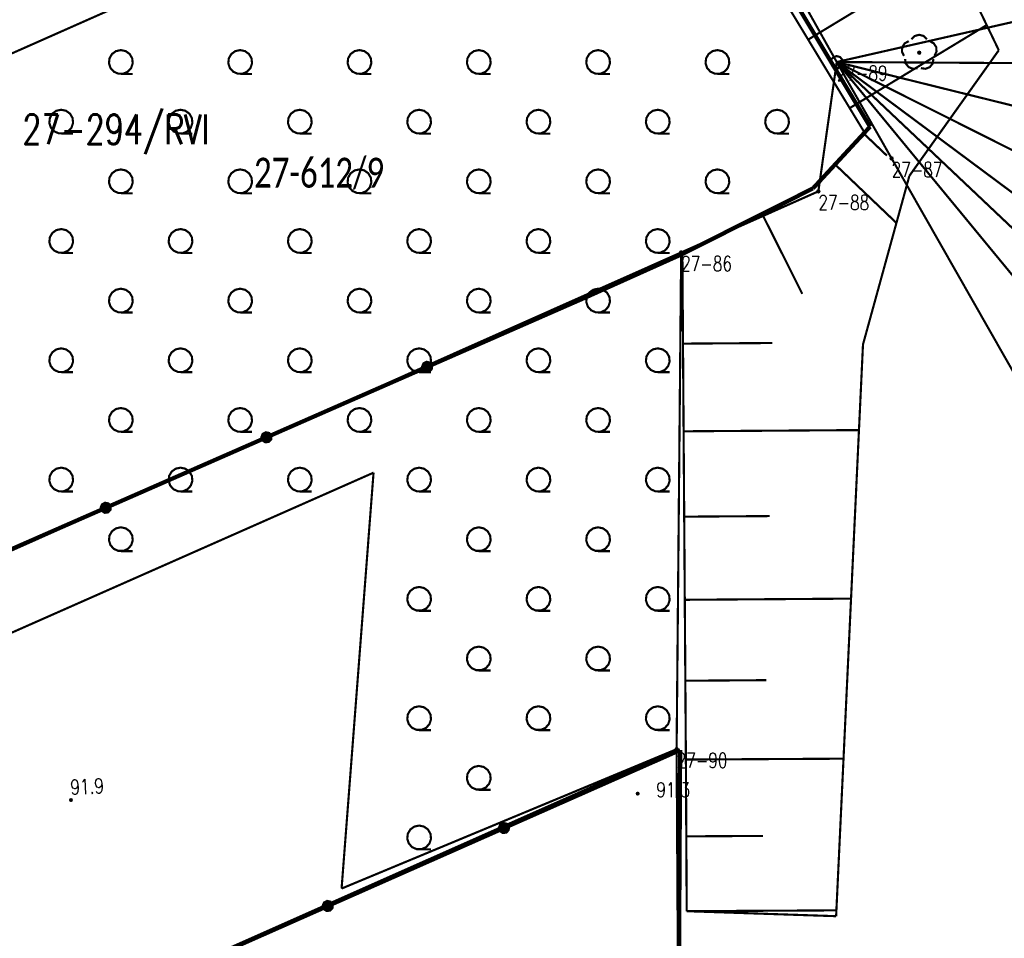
# Model space of a CAD drawing. Header units: metres. Extents: x 7542868 to 7543897, y 5828496 to 5830561.
# Tile 80 of 122: x 7543457 to 7543498, y 5830143 to 5830182. Entities that reach past the tile are written whole.
import ezdxf
from ezdxf.enums import TextEntityAlignment as Align

# ---------------------------------------------------------------- set-up
doc = ezdxf.new("R2010")
doc.units = ezdxf.units.M
doc.header["$MEASUREMENT"] = 0
for name, color, linetype in [('BDOT500_BUBZ_L_1', 7, 'Continuous'), ('BDOT500_KTOK_L_4', 7, 'Continuous'), ('BDOT500_OBOP_T_1', 7, 'Continuous'), ('BDOT500_PTTL_L_4', 7, 'Continuous'), ('BDOT500_RTPW_T_0', 7, 'Continuous'), ('GLOWNA_BAZA_DZIALKI', 7, 'Continuous'), ('GLOWNA_BAZA_NUMERY_PUNKTOW', 7, 'Continuous'), ('GLOWNA_BAZA_PUNKTY', 7, 'Continuous'), ('SZUMIN_511-1_DROGA_POM_UZUPEL__', 7, 'Continuous')]:
    doc.layers.add(name, color=color, linetype=linetype)
doc.layers.add('Numery_dzialek', color=7, linetype='Continuous', lineweight=13)
doc.styles.add('Legend', font='calibri.ttf')
doc.styles.add('STYL_ARIAL', font='simplex', dxfattribs={"width": 0.75, "oblique": 0.1})

msp = doc.modelspace()

# ---------------------------------------------------------------- linework, layer by layer
at = {"layer": 'BDOT500_BUBZ_L_1', "color": 7, "const_width": 0.09}
for points in [[(7543497.6813, 5830180.504), (7543489.5617, 5830197.3836)], [(7543483.5447, 5830191.0942), (7543492.0816, 5830177.0083)], [(7543489.6929, 5830180.9498), (7543492.7025, 5830182.7738)], [(7543491.4327, 5830178.0791), (7543497.174, 5830181.5587)], [(7543493.9346, 5830175.2396), (7543497.6813, 5830180.504)], [(7543492.0816, 5830177.0083), (7543489.8928, 5830174.7131)], [(7543492.0548, 5830176.9802), (7543492.989, 5830176.0892)], [(7543490.8364, 5830175.7026), (7543493.3915, 5830173.2659)], [(7543491.9901, 5830168.1729), (7543493.9346, 5830175.2396)], [(7543489.8928, 5830174.7131), (7543484.4211, 5830171.9646)], [(7543487.7644, 5830173.644), (7543489.4472, 5830170.2938)], [(7543484.4211, 5830171.9646), (7543484.5662, 5830151.1325)], [(7543484.4211, 5830171.9568), (7543484.4336, 5830171.9569)], [(7543484.4472, 5830168.2078), (7543488.1963, 5830168.2339)], [(7543490.8641, 5830144.2117), (7543491.9901, 5830168.1729)], [(7543484.4728, 5830164.5334), (7543491.8215, 5830164.5846)], [(7543484.4977, 5830160.9557), (7543488.0755, 5830160.9806)], [(7543484.522, 5830157.4719), (7543491.4895, 5830157.5205)], [(7543484.5456, 5830154.0797), (7543487.9378, 5830154.1034)], [(7543484.5662, 5830151.1325), (7543484.6029, 5830144.4217)], [(7543484.5681, 5830150.7767), (7543491.1743, 5830150.8128)], [(7543484.5857, 5830147.558), (7543487.8044, 5830147.5757)], [(7543484.6029, 5830144.4217), (7543490.8756, 5830144.4561)], [(7543484.6029, 5830144.4217), (7543490.8641, 5830144.2117)]]:
    msp.add_lwpolyline(points, dxfattribs=at)
at = {"layer": 'BDOT500_KTOK_L_4', "color": 7, "const_width": 0.175}
for points in [[(7543488.5044, 5830183.5916), (7543492.2851, 5830177.3002)], [(7543492.2851, 5830177.3002), (7543489.8928, 5830174.7131)], [(7543489.8928, 5830174.7131), (7543484.4211, 5830171.9646)], [(7543484.4211, 5830171.9646), (7543480.4628, 5830170.1868)], [(7543480.4628, 5830170.1868), (7543473.7281, 5830167.2337)], [(7543473.5936, 5830167.1298), (7543473.5582, 5830167.2405), (7543473.6023, 5830167.3481), (7543473.7053, 5830167.4022), (7543473.8189, 5830167.3774), (7543473.89, 5830167.2854), (7543473.8854, 5830167.1692), (7543473.8071, 5830167.0832), (7543473.6919, 5830167.0676), (7543473.5936, 5830167.1298)], [(7543473.7281, 5830167.2337), (7543466.9933, 5830164.2806)], [(7543466.8588, 5830164.1767), (7543466.8235, 5830164.2875), (7543466.8676, 5830164.3951), (7543466.9705, 5830164.4491), (7543467.0842, 5830164.4243), (7543467.1553, 5830164.3323), (7543467.1506, 5830164.2161), (7543467.0723, 5830164.1301), (7543466.9571, 5830164.1146), (7543466.8588, 5830164.1767)], [(7543466.9933, 5830164.2806), (7543460.2586, 5830161.3276)], [(7543460.2586, 5830161.3276), (7543453.5238, 5830158.3745)], [(7543460.124, 5830161.2236), (7543460.0887, 5830161.3344), (7543460.1328, 5830161.442), (7543460.2358, 5830161.496), (7543460.3494, 5830161.4713), (7543460.4205, 5830161.3793), (7543460.4158, 5830161.2631), (7543460.3376, 5830161.1771), (7543460.2223, 5830161.1615), (7543460.124, 5830161.2236)], [(7543476.9453, 5830147.9062), (7543484.3292, 5830151.1736)], [(7543484.3292, 5830151.1736), (7543484.2904, 5830144.0918)], [(7543469.5613, 5830144.6388), (7543476.9453, 5830147.9062)], [(7543476.8108, 5830147.8022), (7543476.7754, 5830147.913), (7543476.8195, 5830148.0206), (7543476.9225, 5830148.0747), (7543477.0361, 5830148.0499), (7543477.1072, 5830147.9579), (7543477.1026, 5830147.8417), (7543477.0243, 5830147.7557), (7543476.9091, 5830147.7401), (7543476.8108, 5830147.8022)], [(7543462.1774, 5830141.3714), (7543469.5613, 5830144.6388)], [(7543469.4268, 5830144.5349), (7543469.3915, 5830144.6456), (7543469.4356, 5830144.7532), (7543469.5386, 5830144.8073), (7543469.6522, 5830144.7825), (7543469.7233, 5830144.6905), (7543469.7186, 5830144.5743), (7543469.6403, 5830144.4883), (7543469.5251, 5830144.4727), (7543469.4268, 5830144.5349)], [(7543484.2904, 5830144.0918), (7543484.3002, 5830136.6959)]]:
    msp.add_lwpolyline(points, dxfattribs=at)
at = {"layer": 'BDOT500_OBOP_T_1', "color": 3, "const_width": 0.09}
for points in [[(7543494.0225, 5830180.9649), (7543494.1597, 5830181.1016), (7543494.3468, 5830181.1516), (7543494.5339, 5830181.1016), (7543494.6711, 5830180.9649)], [(7543493.7109, 5830180.2672), (7543493.6233, 5830180.4399), (7543493.6335, 5830180.6333), (7543493.7389, 5830180.7958), (7543493.9113, 5830180.8841)], [(7543494.7824, 5830180.8841), (7543494.9548, 5830180.7958), (7543495.0601, 5830180.6333), (7543495.0704, 5830180.4399), (7543494.9828, 5830180.2672)], [(7543494.2781, 5830179.7552), (7543494.0868, 5830179.7253), (7543493.906, 5830179.7948), (7543493.7841, 5830179.9452), (7543493.7534, 5830180.1364)], [(7543494.3468, 5830180.4466), (7543494.3787, 5830180.4334), (7543494.3918, 5830180.4016), (7543494.3787, 5830180.3697), (7543494.3468, 5830180.3566), (7543494.315, 5830180.3697), (7543494.3018, 5830180.4016), (7543494.315, 5830180.4334), (7543494.3468, 5830180.4466)], [(7543494.9403, 5830180.1364), (7543494.9096, 5830179.9452), (7543494.7877, 5830179.7948), (7543494.6069, 5830179.7253), (7543494.4156, 5830179.7552)]]:
    msp.add_lwpolyline(points, dxfattribs=at)
at = {"layer": 'BDOT500_PTTL_L_4', "color": 7, "const_width": 0.09}
for points in [[(7543484.48, 5830191.43), (7543490.89, 5830180.01)], [(7543460.89, 5830180.51), (7543461.0934, 5830180.4668), (7543461.2616, 5830180.3446), (7543461.3655, 5830180.1645), (7543461.3873, 5830179.9577), (7543461.323, 5830179.76), (7543461.1839, 5830179.6055), (7543460.994, 5830179.5209), (7543460.786, 5830179.5209), (7543460.5961, 5830179.6055), (7543460.457, 5830179.76), (7543460.3927, 5830179.9577), (7543460.4145, 5830180.1645), (7543460.5184, 5830180.3446), (7543460.6866, 5830180.4668), (7543460.89, 5830180.51)], [(7543465.89, 5830180.51), (7543466.0934, 5830180.4668), (7543466.2616, 5830180.3446), (7543466.3655, 5830180.1645), (7543466.3873, 5830179.9577), (7543466.323, 5830179.76), (7543466.1839, 5830179.6055), (7543465.994, 5830179.5209), (7543465.786, 5830179.5209), (7543465.5961, 5830179.6055), (7543465.457, 5830179.76), (7543465.3927, 5830179.9577), (7543465.4145, 5830180.1645), (7543465.5184, 5830180.3446), (7543465.6866, 5830180.4668), (7543465.89, 5830180.51)], [(7543470.89, 5830180.51), (7543471.0934, 5830180.4668), (7543471.2616, 5830180.3446), (7543471.3655, 5830180.1645), (7543471.3873, 5830179.9577), (7543471.323, 5830179.76), (7543471.1839, 5830179.6055), (7543470.994, 5830179.5209), (7543470.786, 5830179.5209), (7543470.5961, 5830179.6055), (7543470.457, 5830179.76), (7543470.3927, 5830179.9577), (7543470.4145, 5830180.1645), (7543470.5184, 5830180.3446), (7543470.6866, 5830180.4668), (7543470.89, 5830180.51)], [(7543475.89, 5830180.51), (7543476.0934, 5830180.4668), (7543476.2616, 5830180.3446), (7543476.3655, 5830180.1645), (7543476.3873, 5830179.9577), (7543476.323, 5830179.76), (7543476.1839, 5830179.6055), (7543475.994, 5830179.5209), (7543475.786, 5830179.5209), (7543475.5961, 5830179.6055), (7543475.457, 5830179.76), (7543475.3927, 5830179.9577), (7543475.4145, 5830180.1645), (7543475.5184, 5830180.3446), (7543475.6866, 5830180.4668), (7543475.89, 5830180.51)], [(7543480.89, 5830180.51), (7543481.0934, 5830180.4668), (7543481.2616, 5830180.3446), (7543481.3655, 5830180.1645), (7543481.3873, 5830179.9577), (7543481.323, 5830179.76), (7543481.1839, 5830179.6055), (7543480.994, 5830179.5209), (7543480.786, 5830179.5209), (7543480.5961, 5830179.6055), (7543480.457, 5830179.76), (7543480.3927, 5830179.9577), (7543480.4145, 5830180.1645), (7543480.5184, 5830180.3446), (7543480.6866, 5830180.4668), (7543480.89, 5830180.51)], [(7543485.89, 5830180.51), (7543486.0934, 5830180.4668), (7543486.2616, 5830180.3446), (7543486.3655, 5830180.1645), (7543486.3873, 5830179.9577), (7543486.323, 5830179.76), (7543486.1839, 5830179.6055), (7543485.994, 5830179.5209), (7543485.786, 5830179.5209), (7543485.5961, 5830179.6055), (7543485.457, 5830179.76), (7543485.3927, 5830179.9577), (7543485.4145, 5830180.1645), (7543485.5184, 5830180.3446), (7543485.6866, 5830180.4668), (7543485.89, 5830180.51)], [(7543490.89, 5830180.01), (7543490.12, 5830174.59)], [(7543460.89, 5830179.51), (7543461.39, 5830179.51)], [(7543465.89, 5830179.51), (7543466.39, 5830179.51)], [(7543470.89, 5830179.51), (7543471.39, 5830179.51)], [(7543475.89, 5830179.51), (7543476.39, 5830179.51)], [(7543480.89, 5830179.51), (7543481.39, 5830179.51)], [(7543485.89, 5830179.51), (7543486.39, 5830179.51)], [(7543458.39, 5830178.01), (7543458.5934, 5830177.9668), (7543458.7616, 5830177.8446), (7543458.8655, 5830177.6645), (7543458.8873, 5830177.4577), (7543458.823, 5830177.26), (7543458.6839, 5830177.1055), (7543458.494, 5830177.0209), (7543458.286, 5830177.0209), (7543458.0961, 5830177.1055), (7543457.957, 5830177.26), (7543457.8927, 5830177.4577), (7543457.9145, 5830177.6645), (7543458.0184, 5830177.8446), (7543458.1866, 5830177.9668), (7543458.39, 5830178.01)], [(7543463.39, 5830178.01), (7543463.5934, 5830177.9668), (7543463.7616, 5830177.8446), (7543463.8655, 5830177.6645), (7543463.8873, 5830177.4577), (7543463.823, 5830177.26), (7543463.6839, 5830177.1055), (7543463.494, 5830177.0209), (7543463.286, 5830177.0209), (7543463.0961, 5830177.1055), (7543462.957, 5830177.26), (7543462.8927, 5830177.4577), (7543462.9145, 5830177.6645), (7543463.0184, 5830177.8446), (7543463.1866, 5830177.9668), (7543463.39, 5830178.01)], [(7543468.39, 5830178.01), (7543468.5934, 5830177.9668), (7543468.7616, 5830177.8446), (7543468.8655, 5830177.6645), (7543468.8873, 5830177.4577), (7543468.823, 5830177.26), (7543468.6839, 5830177.1055), (7543468.494, 5830177.0209), (7543468.286, 5830177.0209), (7543468.0961, 5830177.1055), (7543467.957, 5830177.26), (7543467.8927, 5830177.4577), (7543467.9145, 5830177.6645), (7543468.0184, 5830177.8446), (7543468.1866, 5830177.9668), (7543468.39, 5830178.01)], [(7543473.39, 5830178.01), (7543473.5934, 5830177.9668), (7543473.7616, 5830177.8446), (7543473.8655, 5830177.6645), (7543473.8873, 5830177.4577), (7543473.823, 5830177.26), (7543473.6839, 5830177.1055), (7543473.494, 5830177.0209), (7543473.286, 5830177.0209), (7543473.0961, 5830177.1055), (7543472.957, 5830177.26), (7543472.8927, 5830177.4577), (7543472.9145, 5830177.6645), (7543473.0184, 5830177.8446), (7543473.1866, 5830177.9668), (7543473.39, 5830178.01)], [(7543478.39, 5830178.01), (7543478.5934, 5830177.9668), (7543478.7616, 5830177.8446), (7543478.8655, 5830177.6645), (7543478.8873, 5830177.4577), (7543478.823, 5830177.26), (7543478.6839, 5830177.1055), (7543478.494, 5830177.0209), (7543478.286, 5830177.0209), (7543478.0961, 5830177.1055), (7543477.957, 5830177.26), (7543477.8927, 5830177.4577), (7543477.9145, 5830177.6645), (7543478.0184, 5830177.8446), (7543478.1866, 5830177.9668), (7543478.39, 5830178.01)], [(7543483.39, 5830178.01), (7543483.5934, 5830177.9668), (7543483.7616, 5830177.8446), (7543483.8655, 5830177.6645), (7543483.8873, 5830177.4577), (7543483.823, 5830177.26), (7543483.6839, 5830177.1055), (7543483.494, 5830177.0209), (7543483.286, 5830177.0209), (7543483.0961, 5830177.1055), (7543482.957, 5830177.26), (7543482.8927, 5830177.4577), (7543482.9145, 5830177.6645), (7543483.0184, 5830177.8446), (7543483.1866, 5830177.9668), (7543483.39, 5830178.01)], [(7543488.39, 5830178.01), (7543488.5934, 5830177.9668), (7543488.7616, 5830177.8446), (7543488.8655, 5830177.6645), (7543488.8873, 5830177.4577), (7543488.823, 5830177.26), (7543488.6839, 5830177.1055), (7543488.494, 5830177.0209), (7543488.286, 5830177.0209), (7543488.0961, 5830177.1055), (7543487.957, 5830177.26), (7543487.8927, 5830177.4577), (7543487.9145, 5830177.6645), (7543488.0184, 5830177.8446), (7543488.1866, 5830177.9668), (7543488.39, 5830178.01)], [(7543458.39, 5830177.01), (7543458.89, 5830177.01)], [(7543463.39, 5830177.01), (7543463.89, 5830177.01)], [(7543468.39, 5830177.01), (7543468.89, 5830177.01)], [(7543473.39, 5830177.01), (7543473.89, 5830177.01)], [(7543478.39, 5830177.01), (7543478.89, 5830177.01)], [(7543483.39, 5830177.01), (7543483.89, 5830177.01)], [(7543488.39, 5830177.01), (7543488.89, 5830177.01)], [(7543460.89, 5830175.51), (7543461.0934, 5830175.4668), (7543461.2616, 5830175.3446), (7543461.3655, 5830175.1645), (7543461.3873, 5830174.9577), (7543461.323, 5830174.76), (7543461.1839, 5830174.6055), (7543460.994, 5830174.5209), (7543460.786, 5830174.5209), (7543460.5961, 5830174.6055), (7543460.457, 5830174.76), (7543460.3927, 5830174.9577), (7543460.4145, 5830175.1645), (7543460.5184, 5830175.3446), (7543460.6866, 5830175.4668), (7543460.89, 5830175.51)], [(7543465.89, 5830175.51), (7543466.0934, 5830175.4668), (7543466.2616, 5830175.3446), (7543466.3655, 5830175.1645), (7543466.3873, 5830174.9577), (7543466.323, 5830174.76), (7543466.1839, 5830174.6055), (7543465.994, 5830174.5209), (7543465.786, 5830174.5209), (7543465.5961, 5830174.6055), (7543465.457, 5830174.76), (7543465.3927, 5830174.9577), (7543465.4145, 5830175.1645), (7543465.5184, 5830175.3446), (7543465.6866, 5830175.4668), (7543465.89, 5830175.51)], [(7543470.89, 5830175.51), (7543471.0934, 5830175.4668), (7543471.2616, 5830175.3446), (7543471.3655, 5830175.1645), (7543471.3873, 5830174.9577), (7543471.323, 5830174.76), (7543471.1839, 5830174.6055), (7543470.994, 5830174.5209), (7543470.786, 5830174.5209), (7543470.5961, 5830174.6055), (7543470.457, 5830174.76), (7543470.3927, 5830174.9577), (7543470.4145, 5830175.1645), (7543470.5184, 5830175.3446), (7543470.6866, 5830175.4668), (7543470.89, 5830175.51)], [(7543475.89, 5830175.51), (7543476.0934, 5830175.4668), (7543476.2616, 5830175.3446), (7543476.3655, 5830175.1645), (7543476.3873, 5830174.9577), (7543476.323, 5830174.76), (7543476.1839, 5830174.6055), (7543475.994, 5830174.5209), (7543475.786, 5830174.5209), (7543475.5961, 5830174.6055), (7543475.457, 5830174.76), (7543475.3927, 5830174.9577), (7543475.4145, 5830175.1645), (7543475.5184, 5830175.3446), (7543475.6866, 5830175.4668), (7543475.89, 5830175.51)], [(7543480.89, 5830175.51), (7543481.0934, 5830175.4668), (7543481.2616, 5830175.3446), (7543481.3655, 5830175.1645), (7543481.3873, 5830174.9577), (7543481.323, 5830174.76), (7543481.1839, 5830174.6055), (7543480.994, 5830174.5209), (7543480.786, 5830174.5209), (7543480.5961, 5830174.6055), (7543480.457, 5830174.76), (7543480.3927, 5830174.9577), (7543480.4145, 5830175.1645), (7543480.5184, 5830175.3446), (7543480.6866, 5830175.4668), (7543480.89, 5830175.51)], [(7543485.89, 5830175.51), (7543486.0934, 5830175.4668), (7543486.2616, 5830175.3446), (7543486.3655, 5830175.1645), (7543486.3873, 5830174.9577), (7543486.323, 5830174.76), (7543486.1839, 5830174.6055), (7543485.994, 5830174.5209), (7543485.786, 5830174.5209), (7543485.5961, 5830174.6055), (7543485.457, 5830174.76), (7543485.3927, 5830174.9577), (7543485.4145, 5830175.1645), (7543485.5184, 5830175.3446), (7543485.6866, 5830175.4668), (7543485.89, 5830175.51)], [(7543460.89, 5830174.51), (7543461.39, 5830174.51)], [(7543465.89, 5830174.51), (7543466.39, 5830174.51)], [(7543470.89, 5830174.51), (7543471.39, 5830174.51)], [(7543475.89, 5830174.51), (7543476.39, 5830174.51)], [(7543480.89, 5830174.51), (7543481.39, 5830174.51)], [(7543490.12, 5830174.59), (7543484.37, 5830172.03)], [(7543485.89, 5830174.51), (7543486.39, 5830174.51)], [(7543458.39, 5830173.01), (7543458.5934, 5830172.9668), (7543458.7616, 5830172.8446), (7543458.8655, 5830172.6645), (7543458.8873, 5830172.4577), (7543458.823, 5830172.26), (7543458.6839, 5830172.1055), (7543458.494, 5830172.0209), (7543458.286, 5830172.0209), (7543458.0961, 5830172.1055), (7543457.957, 5830172.26), (7543457.8927, 5830172.4577), (7543457.9145, 5830172.6645), (7543458.0184, 5830172.8446), (7543458.1866, 5830172.9668), (7543458.39, 5830173.01)], [(7543463.39, 5830173.01), (7543463.5934, 5830172.9668), (7543463.7616, 5830172.8446), (7543463.8655, 5830172.6645), (7543463.8873, 5830172.4577), (7543463.823, 5830172.26), (7543463.6839, 5830172.1055), (7543463.494, 5830172.0209), (7543463.286, 5830172.0209), (7543463.0961, 5830172.1055), (7543462.957, 5830172.26), (7543462.8927, 5830172.4577), (7543462.9145, 5830172.6645), (7543463.0184, 5830172.8446), (7543463.1866, 5830172.9668), (7543463.39, 5830173.01)], [(7543468.39, 5830173.01), (7543468.5934, 5830172.9668), (7543468.7616, 5830172.8446), (7543468.8655, 5830172.6645), (7543468.8873, 5830172.4577), (7543468.823, 5830172.26), (7543468.6839, 5830172.1055), (7543468.494, 5830172.0209), (7543468.286, 5830172.0209), (7543468.0961, 5830172.1055), (7543467.957, 5830172.26), (7543467.8927, 5830172.4577), (7543467.9145, 5830172.6645), (7543468.0184, 5830172.8446), (7543468.1866, 5830172.9668), (7543468.39, 5830173.01)], [(7543473.39, 5830173.01), (7543473.5934, 5830172.9668), (7543473.7616, 5830172.8446), (7543473.8655, 5830172.6645), (7543473.8873, 5830172.4577), (7543473.823, 5830172.26), (7543473.6839, 5830172.1055), (7543473.494, 5830172.0209), (7543473.286, 5830172.0209), (7543473.0961, 5830172.1055), (7543472.957, 5830172.26), (7543472.8927, 5830172.4577), (7543472.9145, 5830172.6645), (7543473.0184, 5830172.8446), (7543473.1866, 5830172.9668), (7543473.39, 5830173.01)], [(7543478.39, 5830173.01), (7543478.5934, 5830172.9668), (7543478.7616, 5830172.8446), (7543478.8655, 5830172.6645), (7543478.8873, 5830172.4577), (7543478.823, 5830172.26), (7543478.6839, 5830172.1055), (7543478.494, 5830172.0209), (7543478.286, 5830172.0209), (7543478.0961, 5830172.1055), (7543477.957, 5830172.26), (7543477.8927, 5830172.4577), (7543477.9145, 5830172.6645), (7543478.0184, 5830172.8446), (7543478.1866, 5830172.9668), (7543478.39, 5830173.01)], [(7543483.39, 5830173.01), (7543483.5934, 5830172.9668), (7543483.7616, 5830172.8446), (7543483.8655, 5830172.6645), (7543483.8873, 5830172.4577), (7543483.823, 5830172.26), (7543483.6839, 5830172.1055), (7543483.494, 5830172.0209), (7543483.286, 5830172.0209), (7543483.0961, 5830172.1055), (7543482.957, 5830172.26), (7543482.8927, 5830172.4577), (7543482.9145, 5830172.6645), (7543483.0184, 5830172.8446), (7543483.1866, 5830172.9668), (7543483.39, 5830173.01)], [(7543458.39, 5830172.01), (7543458.89, 5830172.01)], [(7543463.39, 5830172.01), (7543463.89, 5830172.01)], [(7543468.39, 5830172.01), (7543468.89, 5830172.01)], [(7543473.39, 5830172.01), (7543473.89, 5830172.01)], [(7543478.39, 5830172.01), (7543478.89, 5830172.01)], [(7543483.39, 5830172.01), (7543483.89, 5830172.01)], [(7543484.37, 5830172.03), (7543484.18, 5830151.21)], [(7543460.89, 5830170.51), (7543461.0934, 5830170.4668), (7543461.2616, 5830170.3446), (7543461.3655, 5830170.1645), (7543461.3873, 5830169.9577), (7543461.323, 5830169.76), (7543461.1839, 5830169.6055), (7543460.994, 5830169.5209), (7543460.786, 5830169.5209), (7543460.5961, 5830169.6055), (7543460.457, 5830169.76), (7543460.3927, 5830169.9577), (7543460.4145, 5830170.1645), (7543460.5184, 5830170.3446), (7543460.6866, 5830170.4668), (7543460.89, 5830170.51)], [(7543465.89, 5830170.51), (7543466.0934, 5830170.4668), (7543466.2616, 5830170.3446), (7543466.3655, 5830170.1645), (7543466.3873, 5830169.9577), (7543466.323, 5830169.76), (7543466.1839, 5830169.6055), (7543465.994, 5830169.5209), (7543465.786, 5830169.5209), (7543465.5961, 5830169.6055), (7543465.457, 5830169.76), (7543465.3927, 5830169.9577), (7543465.4145, 5830170.1645), (7543465.5184, 5830170.3446), (7543465.6866, 5830170.4668), (7543465.89, 5830170.51)], [(7543470.89, 5830170.51), (7543471.0934, 5830170.4668), (7543471.2616, 5830170.3446), (7543471.3655, 5830170.1645), (7543471.3873, 5830169.9577), (7543471.323, 5830169.76), (7543471.1839, 5830169.6055), (7543470.994, 5830169.5209), (7543470.786, 5830169.5209), (7543470.5961, 5830169.6055), (7543470.457, 5830169.76), (7543470.3927, 5830169.9577), (7543470.4145, 5830170.1645), (7543470.5184, 5830170.3446), (7543470.6866, 5830170.4668), (7543470.89, 5830170.51)], [(7543475.89, 5830170.51), (7543476.0934, 5830170.4668), (7543476.2616, 5830170.3446), (7543476.3655, 5830170.1645), (7543476.3873, 5830169.9577), (7543476.323, 5830169.76), (7543476.1839, 5830169.6055), (7543475.994, 5830169.5209), (7543475.786, 5830169.5209), (7543475.5961, 5830169.6055), (7543475.457, 5830169.76), (7543475.3927, 5830169.9577), (7543475.4145, 5830170.1645), (7543475.5184, 5830170.3446), (7543475.6866, 5830170.4668), (7543475.89, 5830170.51)], [(7543480.89, 5830170.51), (7543481.0934, 5830170.4668), (7543481.2616, 5830170.3446), (7543481.3655, 5830170.1645), (7543481.3873, 5830169.9577), (7543481.323, 5830169.76), (7543481.1839, 5830169.6055), (7543480.994, 5830169.5209), (7543480.786, 5830169.5209), (7543480.5961, 5830169.6055), (7543480.457, 5830169.76), (7543480.3927, 5830169.9577), (7543480.4145, 5830170.1645), (7543480.5184, 5830170.3446), (7543480.6866, 5830170.4668), (7543480.89, 5830170.51)], [(7543460.89, 5830169.51), (7543461.39, 5830169.51)], [(7543465.89, 5830169.51), (7543466.39, 5830169.51)], [(7543470.89, 5830169.51), (7543471.39, 5830169.51)], [(7543475.89, 5830169.51), (7543476.39, 5830169.51)], [(7543480.89, 5830169.51), (7543481.39, 5830169.51)], [(7543458.39, 5830168.01), (7543458.5934, 5830167.9668), (7543458.7616, 5830167.8446), (7543458.8655, 5830167.6645), (7543458.8873, 5830167.4577), (7543458.823, 5830167.26), (7543458.6839, 5830167.1055), (7543458.494, 5830167.0209), (7543458.286, 5830167.0209), (7543458.0961, 5830167.1055), (7543457.957, 5830167.26), (7543457.8927, 5830167.4577), (7543457.9145, 5830167.6645), (7543458.0184, 5830167.8446), (7543458.1866, 5830167.9668), (7543458.39, 5830168.01)], [(7543463.39, 5830168.01), (7543463.5934, 5830167.9668), (7543463.7616, 5830167.8446), (7543463.8655, 5830167.6645), (7543463.8873, 5830167.4577), (7543463.823, 5830167.26), (7543463.6839, 5830167.1055), (7543463.494, 5830167.0209), (7543463.286, 5830167.0209), (7543463.0961, 5830167.1055), (7543462.957, 5830167.26), (7543462.8927, 5830167.4577), (7543462.9145, 5830167.6645), (7543463.0184, 5830167.8446), (7543463.1866, 5830167.9668), (7543463.39, 5830168.01)], [(7543468.39, 5830168.01), (7543468.5934, 5830167.9668), (7543468.7616, 5830167.8446), (7543468.8655, 5830167.6645), (7543468.8873, 5830167.4577), (7543468.823, 5830167.26), (7543468.6839, 5830167.1055), (7543468.494, 5830167.0209), (7543468.286, 5830167.0209), (7543468.0961, 5830167.1055), (7543467.957, 5830167.26), (7543467.8927, 5830167.4577), (7543467.9145, 5830167.6645), (7543468.0184, 5830167.8446), (7543468.1866, 5830167.9668), (7543468.39, 5830168.01)], [(7543473.39, 5830168.01), (7543473.5934, 5830167.9668), (7543473.7616, 5830167.8446), (7543473.8655, 5830167.6645), (7543473.8873, 5830167.4577), (7543473.823, 5830167.26), (7543473.6839, 5830167.1055), (7543473.494, 5830167.0209), (7543473.286, 5830167.0209), (7543473.0961, 5830167.1055), (7543472.957, 5830167.26), (7543472.8927, 5830167.4577), (7543472.9145, 5830167.6645), (7543473.0184, 5830167.8446), (7543473.1866, 5830167.9668), (7543473.39, 5830168.01)], [(7543478.39, 5830168.01), (7543478.5934, 5830167.9668), (7543478.7616, 5830167.8446), (7543478.8655, 5830167.6645), (7543478.8873, 5830167.4577), (7543478.823, 5830167.26), (7543478.6839, 5830167.1055), (7543478.494, 5830167.0209), (7543478.286, 5830167.0209), (7543478.0961, 5830167.1055), (7543477.957, 5830167.26), (7543477.8927, 5830167.4577), (7543477.9145, 5830167.6645), (7543478.0184, 5830167.8446), (7543478.1866, 5830167.9668), (7543478.39, 5830168.01)], [(7543483.39, 5830168.01), (7543483.5934, 5830167.9668), (7543483.7616, 5830167.8446), (7543483.8655, 5830167.6645), (7543483.8873, 5830167.4577), (7543483.823, 5830167.26), (7543483.6839, 5830167.1055), (7543483.494, 5830167.0209), (7543483.286, 5830167.0209), (7543483.0961, 5830167.1055), (7543482.957, 5830167.26), (7543482.8927, 5830167.4577), (7543482.9145, 5830167.6645), (7543483.0184, 5830167.8446), (7543483.1866, 5830167.9668), (7543483.39, 5830168.01)], [(7543458.39, 5830167.01), (7543458.89, 5830167.01)], [(7543463.39, 5830167.01), (7543463.89, 5830167.01)], [(7543468.39, 5830167.01), (7543468.89, 5830167.01)], [(7543473.39, 5830167.01), (7543473.89, 5830167.01)], [(7543478.39, 5830167.01), (7543478.89, 5830167.01)], [(7543483.39, 5830167.01), (7543483.89, 5830167.01)], [(7543460.89, 5830165.51), (7543461.0934, 5830165.4668), (7543461.2616, 5830165.3446), (7543461.3655, 5830165.1645), (7543461.3873, 5830164.9577), (7543461.323, 5830164.76), (7543461.1839, 5830164.6055), (7543460.994, 5830164.5209), (7543460.786, 5830164.5209), (7543460.5961, 5830164.6055), (7543460.457, 5830164.76), (7543460.3927, 5830164.9577), (7543460.4145, 5830165.1645), (7543460.5184, 5830165.3446), (7543460.6866, 5830165.4668), (7543460.89, 5830165.51)], [(7543465.89, 5830165.51), (7543466.0934, 5830165.4668), (7543466.2616, 5830165.3446), (7543466.3655, 5830165.1645), (7543466.3873, 5830164.9577), (7543466.323, 5830164.76), (7543466.1839, 5830164.6055), (7543465.994, 5830164.5209), (7543465.786, 5830164.5209), (7543465.5961, 5830164.6055), (7543465.457, 5830164.76), (7543465.3927, 5830164.9577), (7543465.4145, 5830165.1645), (7543465.5184, 5830165.3446), (7543465.6866, 5830165.4668), (7543465.89, 5830165.51)], [(7543470.89, 5830165.51), (7543471.0934, 5830165.4668), (7543471.2616, 5830165.3446), (7543471.3655, 5830165.1645), (7543471.3873, 5830164.9577), (7543471.323, 5830164.76), (7543471.1839, 5830164.6055), (7543470.994, 5830164.5209), (7543470.786, 5830164.5209), (7543470.5961, 5830164.6055), (7543470.457, 5830164.76), (7543470.3927, 5830164.9577), (7543470.4145, 5830165.1645), (7543470.5184, 5830165.3446), (7543470.6866, 5830165.4668), (7543470.89, 5830165.51)], [(7543475.89, 5830165.51), (7543476.0934, 5830165.4668), (7543476.2616, 5830165.3446), (7543476.3655, 5830165.1645), (7543476.3873, 5830164.9577), (7543476.323, 5830164.76), (7543476.1839, 5830164.6055), (7543475.994, 5830164.5209), (7543475.786, 5830164.5209), (7543475.5961, 5830164.6055), (7543475.457, 5830164.76), (7543475.3927, 5830164.9577), (7543475.4145, 5830165.1645), (7543475.5184, 5830165.3446), (7543475.6866, 5830165.4668), (7543475.89, 5830165.51)], [(7543480.89, 5830165.51), (7543481.0934, 5830165.4668), (7543481.2616, 5830165.3446), (7543481.3655, 5830165.1645), (7543481.3873, 5830164.9577), (7543481.323, 5830164.76), (7543481.1839, 5830164.6055), (7543480.994, 5830164.5209), (7543480.786, 5830164.5209), (7543480.5961, 5830164.6055), (7543480.457, 5830164.76), (7543480.3927, 5830164.9577), (7543480.4145, 5830165.1645), (7543480.5184, 5830165.3446), (7543480.6866, 5830165.4668), (7543480.89, 5830165.51)], [(7543460.89, 5830164.51), (7543461.39, 5830164.51)], [(7543465.89, 5830164.51), (7543466.39, 5830164.51)], [(7543470.89, 5830164.51), (7543471.39, 5830164.51)], [(7543475.89, 5830164.51), (7543476.39, 5830164.51)], [(7543480.89, 5830164.51), (7543481.39, 5830164.51)], [(7543471.48, 5830162.8), (7543435.82, 5830147.03)], [(7543458.39, 5830163.01), (7543458.5934, 5830162.9668), (7543458.7616, 5830162.8446), (7543458.8655, 5830162.6645), (7543458.8873, 5830162.4577), (7543458.823, 5830162.26), (7543458.6839, 5830162.1055), (7543458.494, 5830162.0209), (7543458.286, 5830162.0209), (7543458.0961, 5830162.1055), (7543457.957, 5830162.26), (7543457.8927, 5830162.4577), (7543457.9145, 5830162.6645), (7543458.0184, 5830162.8446), (7543458.1866, 5830162.9668), (7543458.39, 5830163.01)], [(7543463.39, 5830163.01), (7543463.5934, 5830162.9668), (7543463.7616, 5830162.8446), (7543463.8655, 5830162.6645), (7543463.8873, 5830162.4577), (7543463.823, 5830162.26), (7543463.6839, 5830162.1055), (7543463.494, 5830162.0209), (7543463.286, 5830162.0209), (7543463.0961, 5830162.1055), (7543462.957, 5830162.26), (7543462.8927, 5830162.4577), (7543462.9145, 5830162.6645), (7543463.0184, 5830162.8446), (7543463.1866, 5830162.9668), (7543463.39, 5830163.01)], [(7543468.39, 5830163.01), (7543468.5934, 5830162.9668), (7543468.7616, 5830162.8446), (7543468.8655, 5830162.6645), (7543468.8873, 5830162.4577), (7543468.823, 5830162.26), (7543468.6839, 5830162.1055), (7543468.494, 5830162.0209), (7543468.286, 5830162.0209), (7543468.0961, 5830162.1055), (7543467.957, 5830162.26), (7543467.8927, 5830162.4577), (7543467.9145, 5830162.6645), (7543468.0184, 5830162.8446), (7543468.1866, 5830162.9668), (7543468.39, 5830163.01)], [(7543470.14, 5830145.37), (7543471.48, 5830162.8)], [(7543473.39, 5830163.01), (7543473.5934, 5830162.9668), (7543473.7616, 5830162.8446), (7543473.8655, 5830162.6645), (7543473.8873, 5830162.4577), (7543473.823, 5830162.26), (7543473.6839, 5830162.1055), (7543473.494, 5830162.0209), (7543473.286, 5830162.0209), (7543473.0961, 5830162.1055), (7543472.957, 5830162.26), (7543472.8927, 5830162.4577), (7543472.9145, 5830162.6645), (7543473.0184, 5830162.8446), (7543473.1866, 5830162.9668), (7543473.39, 5830163.01)], [(7543478.39, 5830163.01), (7543478.5934, 5830162.9668), (7543478.7616, 5830162.8446), (7543478.8655, 5830162.6645), (7543478.8873, 5830162.4577), (7543478.823, 5830162.26), (7543478.6839, 5830162.1055), (7543478.494, 5830162.0209), (7543478.286, 5830162.0209), (7543478.0961, 5830162.1055), (7543477.957, 5830162.26), (7543477.8927, 5830162.4577), (7543477.9145, 5830162.6645), (7543478.0184, 5830162.8446), (7543478.1866, 5830162.9668), (7543478.39, 5830163.01)], [(7543483.39, 5830163.01), (7543483.5934, 5830162.9668), (7543483.7616, 5830162.8446), (7543483.8655, 5830162.6645), (7543483.8873, 5830162.4577), (7543483.823, 5830162.26), (7543483.6839, 5830162.1055), (7543483.494, 5830162.0209), (7543483.286, 5830162.0209), (7543483.0961, 5830162.1055), (7543482.957, 5830162.26), (7543482.8927, 5830162.4577), (7543482.9145, 5830162.6645), (7543483.0184, 5830162.8446), (7543483.1866, 5830162.9668), (7543483.39, 5830163.01)], [(7543458.39, 5830162.01), (7543458.89, 5830162.01)], [(7543463.39, 5830162.01), (7543463.89, 5830162.01)], [(7543468.39, 5830162.01), (7543468.89, 5830162.01)], [(7543473.39, 5830162.01), (7543473.89, 5830162.01)], [(7543478.39, 5830162.01), (7543478.89, 5830162.01)], [(7543483.39, 5830162.01), (7543483.89, 5830162.01)], [(7543460.89, 5830160.51), (7543461.0934, 5830160.4668), (7543461.2616, 5830160.3446), (7543461.3655, 5830160.1645), (7543461.3873, 5830159.9577), (7543461.323, 5830159.76), (7543461.1839, 5830159.6055), (7543460.994, 5830159.5209), (7543460.786, 5830159.5209), (7543460.5961, 5830159.6055), (7543460.457, 5830159.76), (7543460.3927, 5830159.9577), (7543460.4145, 5830160.1645), (7543460.5184, 5830160.3446), (7543460.6866, 5830160.4668), (7543460.89, 5830160.51)], [(7543475.89, 5830160.51), (7543476.0934, 5830160.4668), (7543476.2616, 5830160.3446), (7543476.3655, 5830160.1645), (7543476.3873, 5830159.9577), (7543476.323, 5830159.76), (7543476.1839, 5830159.6055), (7543475.994, 5830159.5209), (7543475.786, 5830159.5209), (7543475.5961, 5830159.6055), (7543475.457, 5830159.76), (7543475.3927, 5830159.9577), (7543475.4145, 5830160.1645), (7543475.5184, 5830160.3446), (7543475.6866, 5830160.4668), (7543475.89, 5830160.51)], [(7543480.89, 5830160.51), (7543481.0934, 5830160.4668), (7543481.2616, 5830160.3446), (7543481.3655, 5830160.1645), (7543481.3873, 5830159.9577), (7543481.323, 5830159.76), (7543481.1839, 5830159.6055), (7543480.994, 5830159.5209), (7543480.786, 5830159.5209), (7543480.5961, 5830159.6055), (7543480.457, 5830159.76), (7543480.3927, 5830159.9577), (7543480.4145, 5830160.1645), (7543480.5184, 5830160.3446), (7543480.6866, 5830160.4668), (7543480.89, 5830160.51)], [(7543460.89, 5830159.51), (7543461.39, 5830159.51)], [(7543475.89, 5830159.51), (7543476.39, 5830159.51)], [(7543480.89, 5830159.51), (7543481.39, 5830159.51)], [(7543473.39, 5830158.01), (7543473.5934, 5830157.9668), (7543473.7616, 5830157.8446), (7543473.8655, 5830157.6645), (7543473.8873, 5830157.4577), (7543473.823, 5830157.26), (7543473.6839, 5830157.1055), (7543473.494, 5830157.0209), (7543473.286, 5830157.0209), (7543473.0961, 5830157.1055), (7543472.957, 5830157.26), (7543472.8927, 5830157.4577), (7543472.9145, 5830157.6645), (7543473.0184, 5830157.8446), (7543473.1866, 5830157.9668), (7543473.39, 5830158.01)], [(7543478.39, 5830158.01), (7543478.5934, 5830157.9668), (7543478.7616, 5830157.8446), (7543478.8655, 5830157.6645), (7543478.8873, 5830157.4577), (7543478.823, 5830157.26), (7543478.6839, 5830157.1055), (7543478.494, 5830157.0209), (7543478.286, 5830157.0209), (7543478.0961, 5830157.1055), (7543477.957, 5830157.26), (7543477.8927, 5830157.4577), (7543477.9145, 5830157.6645), (7543478.0184, 5830157.8446), (7543478.1866, 5830157.9668), (7543478.39, 5830158.01)], [(7543483.39, 5830158.01), (7543483.5934, 5830157.9668), (7543483.7616, 5830157.8446), (7543483.8655, 5830157.6645), (7543483.8873, 5830157.4577), (7543483.823, 5830157.26), (7543483.6839, 5830157.1055), (7543483.494, 5830157.0209), (7543483.286, 5830157.0209), (7543483.0961, 5830157.1055), (7543482.957, 5830157.26), (7543482.8927, 5830157.4577), (7543482.9145, 5830157.6645), (7543483.0184, 5830157.8446), (7543483.1866, 5830157.9668), (7543483.39, 5830158.01)], [(7543473.39, 5830157.01), (7543473.89, 5830157.01)], [(7543478.39, 5830157.01), (7543478.89, 5830157.01)], [(7543483.39, 5830157.01), (7543483.89, 5830157.01)], [(7543475.89, 5830155.51), (7543476.0934, 5830155.4668), (7543476.2616, 5830155.3446), (7543476.3655, 5830155.1645), (7543476.3873, 5830154.9577), (7543476.323, 5830154.76), (7543476.1839, 5830154.6055), (7543475.994, 5830154.5209), (7543475.786, 5830154.5209), (7543475.5961, 5830154.6055), (7543475.457, 5830154.76), (7543475.3927, 5830154.9577), (7543475.4145, 5830155.1645), (7543475.5184, 5830155.3446), (7543475.6866, 5830155.4668), (7543475.89, 5830155.51)], [(7543480.89, 5830155.51), (7543481.0934, 5830155.4668), (7543481.2616, 5830155.3446), (7543481.3655, 5830155.1645), (7543481.3873, 5830154.9577), (7543481.323, 5830154.76), (7543481.1839, 5830154.6055), (7543480.994, 5830154.5209), (7543480.786, 5830154.5209), (7543480.5961, 5830154.6055), (7543480.457, 5830154.76), (7543480.3927, 5830154.9577), (7543480.4145, 5830155.1645), (7543480.5184, 5830155.3446), (7543480.6866, 5830155.4668), (7543480.89, 5830155.51)], [(7543475.89, 5830154.51), (7543476.39, 5830154.51)], [(7543480.89, 5830154.51), (7543481.39, 5830154.51)], [(7543473.39, 5830153.01), (7543473.5934, 5830152.9668), (7543473.7616, 5830152.8446), (7543473.8655, 5830152.6645), (7543473.8873, 5830152.4577), (7543473.823, 5830152.26), (7543473.6839, 5830152.1055), (7543473.494, 5830152.0209), (7543473.286, 5830152.0209), (7543473.0961, 5830152.1055), (7543472.957, 5830152.26), (7543472.8927, 5830152.4577), (7543472.9145, 5830152.6645), (7543473.0184, 5830152.8446), (7543473.1866, 5830152.9668), (7543473.39, 5830153.01)], [(7543478.39, 5830153.01), (7543478.5934, 5830152.9668), (7543478.7616, 5830152.8446), (7543478.8655, 5830152.6645), (7543478.8873, 5830152.4577), (7543478.823, 5830152.26), (7543478.6839, 5830152.1055), (7543478.494, 5830152.0209), (7543478.286, 5830152.0209), (7543478.0961, 5830152.1055), (7543477.957, 5830152.26), (7543477.8927, 5830152.4577), (7543477.9145, 5830152.6645), (7543478.0184, 5830152.8446), (7543478.1866, 5830152.9668), (7543478.39, 5830153.01)], [(7543483.39, 5830153.01), (7543483.5934, 5830152.9668), (7543483.7616, 5830152.8446), (7543483.8655, 5830152.6645), (7543483.8873, 5830152.4577), (7543483.823, 5830152.26), (7543483.6839, 5830152.1055), (7543483.494, 5830152.0209), (7543483.286, 5830152.0209), (7543483.0961, 5830152.1055), (7543482.957, 5830152.26), (7543482.8927, 5830152.4577), (7543482.9145, 5830152.6645), (7543483.0184, 5830152.8446), (7543483.1866, 5830152.9668), (7543483.39, 5830153.01)], [(7543473.39, 5830152.01), (7543473.89, 5830152.01)], [(7543478.39, 5830152.01), (7543478.89, 5830152.01)], [(7543483.39, 5830152.01), (7543483.89, 5830152.01)], [(7543484.18, 5830151.21), (7543470.14, 5830145.37)], [(7543475.89, 5830150.51), (7543476.0934, 5830150.4668), (7543476.2616, 5830150.3446), (7543476.3655, 5830150.1645), (7543476.3873, 5830149.9577), (7543476.323, 5830149.76), (7543476.1839, 5830149.6055), (7543475.994, 5830149.5209), (7543475.786, 5830149.5209), (7543475.5961, 5830149.6055), (7543475.457, 5830149.76), (7543475.3927, 5830149.9577), (7543475.4145, 5830150.1645), (7543475.5184, 5830150.3446), (7543475.6866, 5830150.4668), (7543475.89, 5830150.51)], [(7543475.89, 5830149.51), (7543476.39, 5830149.51)], [(7543473.39, 5830148.01), (7543473.5934, 5830147.9668), (7543473.7616, 5830147.8446), (7543473.8655, 5830147.6645), (7543473.8873, 5830147.4577), (7543473.823, 5830147.26), (7543473.6839, 5830147.1055), (7543473.494, 5830147.0209), (7543473.286, 5830147.0209), (7543473.0961, 5830147.1055), (7543472.957, 5830147.26), (7543472.8927, 5830147.4577), (7543472.9145, 5830147.6645), (7543473.0184, 5830147.8446), (7543473.1866, 5830147.9668), (7543473.39, 5830148.01)], [(7543473.39, 5830147.01), (7543473.89, 5830147.01)]]:
    msp.add_lwpolyline(points, dxfattribs=at)
at = {"layer": 'BDOT500_RTPW_T_0', "color": 7, "const_width": 0.075}
for points in [[(7543482.5933, 5830149.3482), (7543482.5801, 5830149.3163), (7543482.5483, 5830149.3032), (7543482.5165, 5830149.3163), (7543482.5033, 5830149.3482), (7543482.5165, 5830149.38), (7543482.5483, 5830149.3932), (7543482.5801, 5830149.38), (7543482.5933, 5830149.3482)], [(7543458.8, 5830149.125), (7543458.8318, 5830149.1118), (7543458.845, 5830149.08), (7543458.8318, 5830149.0482), (7543458.8, 5830149.035), (7543458.7682, 5830149.0482), (7543458.755, 5830149.08), (7543458.7682, 5830149.1118), (7543458.8, 5830149.125)]]:
    msp.add_lwpolyline(points, dxfattribs=at)
at = {"layer": 'GLOWNA_BAZA_DZIALKI', "color": 92, "lineweight": 20, "const_width": 0.09}
for points in [[(7543490.89, 5830180.01), (7543649.95, 5830216.19)], [(7543426.81, 5830167.29), (7543483.8, 5830192.55)], [(7543490.89, 5830180.01), (7543484.48, 5830191.43)], [(7543490.12, 5830174.59), (7543490.89, 5830180.01)], [(7543493.19, 5830175.97), (7543490.89, 5830180.01)], [(7543490.89, 5830180.01), (7543646.46, 5830179.08)], [(7543490.89, 5830180.01), (7543644.27, 5830142)], [(7543490.89, 5830180.01), (7543643.99, 5830103.17)], [(7543490.89, 5830180.01), (7543637.93, 5830070.61)], [(7543490.89, 5830180.01), (7543621.76, 5830056.25)], [(7543490.89, 5830180.01), (7543599.07, 5830048.7)], [(7543521.51, 5830126.26), (7543493.19, 5830175.97)], [(7543484.37, 5830172.03), (7543490.12, 5830174.59)], [(7543433.41, 5830149.34), (7543484.37, 5830172.03)], [(7543484.18, 5830151.21), (7543484.37, 5830172.03)], [(7543439.96, 5830131.56), (7543484.18, 5830151.21)], [(7543484.31, 5830129.3), (7543484.18, 5830151.21)]]:
    msp.add_lwpolyline(points, dxfattribs=at)
at = {"layer": 'GLOWNA_BAZA_PUNKTY', "color": 7, "const_width": 0.09}
for points in [[(7543490.89, 5830180.26), (7543491.0252, 5830180.2203), (7543491.1174, 5830180.1139), (7543491.1375, 5830179.9744), (7543491.0789, 5830179.8463), (7543490.9604, 5830179.7701), (7543490.8196, 5830179.7701), (7543490.7011, 5830179.8463), (7543490.6425, 5830179.9744), (7543490.6626, 5830180.1139), (7543490.7548, 5830180.2203), (7543490.89, 5830180.26)], [(7543493.19, 5830176.015), (7543493.2218, 5830176.0018), (7543493.235, 5830175.97), (7543493.2218, 5830175.9382), (7543493.19, 5830175.925), (7543493.1582, 5830175.9382), (7543493.145, 5830175.97), (7543493.1582, 5830176.0018), (7543493.19, 5830176.015)], [(7543490.12, 5830174.635), (7543490.1518, 5830174.6218), (7543490.165, 5830174.59), (7543490.1518, 5830174.5582), (7543490.12, 5830174.545), (7543490.0882, 5830174.5582), (7543490.075, 5830174.59), (7543490.0882, 5830174.6218), (7543490.12, 5830174.635)], [(7543484.37, 5830172.075), (7543484.4018, 5830172.0618), (7543484.415, 5830172.03), (7543484.4018, 5830171.9982), (7543484.37, 5830171.985), (7543484.3382, 5830171.9982), (7543484.325, 5830172.03), (7543484.3382, 5830172.0618), (7543484.37, 5830172.075)], [(7543484.18, 5830151.255), (7543484.2118, 5830151.2418), (7543484.225, 5830151.21), (7543484.2118, 5830151.1782), (7543484.18, 5830151.165), (7543484.1482, 5830151.1782), (7543484.135, 5830151.21), (7543484.1482, 5830151.2418), (7543484.18, 5830151.255)]]:
    msp.add_lwpolyline(points, dxfattribs=at)
at = {"layer": 'SZUMIN_511-1_DROGA_POM_UZUPEL__', "color": 3, "const_width": 0.09}
for points in [[(7543490.89, 5830180.01), (7543484.48, 5830191.43)], [(7543490.12, 5830174.59), (7543490.89, 5830180.01)], [(7543484.37, 5830172.03), (7543490.12, 5830174.59)], [(7543484.18, 5830151.21), (7543484.37, 5830172.03)], [(7543484.18, 5830151.21), (7543439.96, 5830131.56)], [(7543484.31, 5830129.3), (7543484.18, 5830151.21)]]:
    msp.add_lwpolyline(points, dxfattribs=at)
at = {"layer": 'SZUMIN_511-1_DROGA_POM_UZUPEL__', "color": 7, "const_width": 0.09}
for points in [[(7543490.89, 5830180.01), (7543484.48, 5830191.43)], [(7543490.12, 5830174.59), (7543490.89, 5830180.01)], [(7543484.37, 5830172.03), (7543490.12, 5830174.59)], [(7543484.18, 5830151.21), (7543484.37, 5830172.03)], [(7543484.18, 5830151.21), (7543439.96, 5830131.56)], [(7543484.31, 5830129.3), (7543484.18, 5830151.21)]]:
    msp.add_lwpolyline(points, dxfattribs=at)

# ---------------------------------------------------------------- texts
at = {"layer": 'BDOT500_RTPW_T_0', "color": 7, "style": 'STYL_ARIAL', "width": 0.75}
msp.add_text('91.9', height=0.625, rotation=2.7662, dxfattribs=at).set_placement((7543458.7983, 5830149.1147), align=Align.BOTTOM_LEFT)
msp.add_text('91.3', height=0.625, dxfattribs=at).set_placement((7543483.3332, 5830149.8209), align=Align.TOP_LEFT)
at = {"layer": 'GLOWNA_BAZA_NUMERY_PUNKTOW', "color": 7, "style": 'STYL_ARIAL', "width": 0.75}
for s, p in [('27-89', (7543490.89, 5830179.8537)), ('27-87', (7543493.19, 5830175.8137)), ('27-88', (7543490.12, 5830174.4337)), ('27-86', (7543484.37, 5830171.8738)), ('27-90', (7543484.18, 5830151.0537))]:
    msp.add_text(s, height=0.625, dxfattribs=at).set_placement(p, align=Align.TOP_LEFT)
at = {"layer": 'Numery_dzialek', "color": 92, "linetype": 'Continuous', "style": 'Legend', "width": 0.75}
msp.add_text('27-612/9', height=1.25, dxfattribs=at).set_placement((7543466.47, 5830175.9975), align=Align.TOP_LEFT)
at = {"layer": 'SZUMIN_511-1_DROGA_POM_UZUPEL__', "color": 3, "style": 'STYL_ARIAL', "width": 0.75}
msp.add_text('27-294/RVI', height=1.25, dxfattribs=at).set_placement((7543456.76, 5830177.8175), align=Align.TOP_LEFT)
at = {"layer": 'SZUMIN_511-1_DROGA_POM_UZUPEL__', "color": 7, "style": 'STYL_ARIAL', "width": 0.75}
msp.add_text('27-294/R', height=1.25, dxfattribs=at).set_placement((7543456.76, 5830177.8175), align=Align.TOP_LEFT)

doc.saveas('drawing.dxf')
